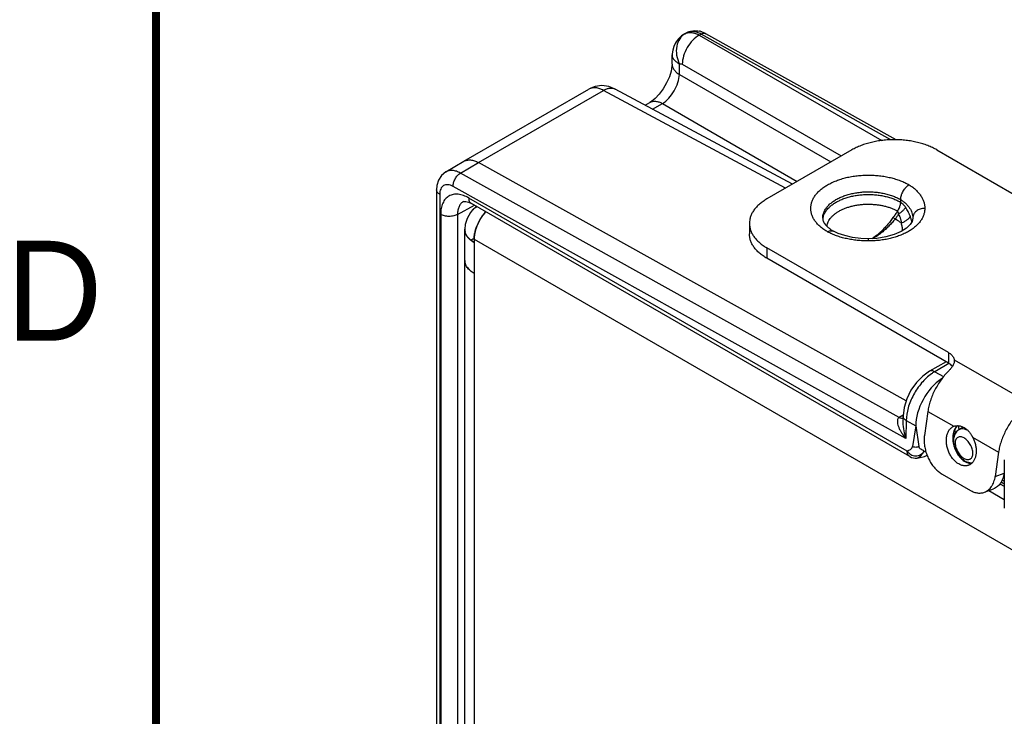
# Model space of a CAD drawing. Header units: inches. Extents: x 0 to 22, y 0 to 17.
# Tile 18 of 37: x 0.2 to 2.6, y 13.8 to 15.6. Entities that reach past the tile are written whole.
import ezdxf

# ---------------------------------------------------------------- set-up
doc = ezdxf.new("R2010")
doc.units = ezdxf.units.IN
doc.header["$LTSCALE"] = 1.21
doc.header["$MEASUREMENT"] = 0
doc.layers.get('0').update_dxf_attribs({"linetype": 'CONTINUOUS'})
for name, color, linetype in [('02___PRT_ALL_AXES', 7, 'CONTINUOUS'), ('03___PRT_ALL_CURVES', 7, 'CONTINUOUS'), ('FEATURES', 7, 'CONTINUOUS')]:
    doc.layers.add(name, color=color, linetype=linetype)
doc.styles.add('TEXTSTYLE_2', font='txt')

msp = doc.modelspace()

# ---------------------------------------------------------------- linework, layer by layer
at = {"color": 7, "linetype": 'CONTINUOUS'}
for p, q in [((1.8205, 15.5169), (1.8248, 15.5194)), ((1.8206, 15.517), (1.8223, 15.5179)), ((1.8569, 15.5137), (1.8614, 15.5162)), ((1.8569, 15.5137), (2.3131, 15.2503)), ((2.3355, 15.252), (1.8614, 15.5162)), ((2.3491, 15.2522), (1.8732, 15.5174)), ((1.789, 15.4416), (1.7893, 15.4642)), ((1.7893, 15.4642), (1.7893, 15.4642)), ((1.8072, 15.4155), (1.8076, 15.4419)), ((1.8145, 15.4411), (2.2117, 15.2117)), ((1.8072, 15.4155), (2.1859, 15.1968)), ((1.2688, 15.1984), (1.5811, 15.3787)), ((1.3053, 15.1952), (1.6178, 15.3756)), ((1.5859, 15.3812), (1.5811, 15.3787)), ((1.5859, 15.3812), (1.586, 15.3813)), ((2.0722, 15.1312), (1.6178, 15.3756)), ((2.0894, 15.1411), (1.6469, 15.379)), ((1.7216, 15.3389), (1.7331, 15.3456)), ((1.7404, 15.3287), (1.7648, 15.3428)), ((1.7648, 15.3428), (2.1018, 15.1483)), ((1.2239, 15.172), (1.2688, 15.1984)), ((1.2606, 15.1689), (1.3053, 15.1952)), ((2.3736, 14.5999), (1.3053, 15.1952)), ((2.3563, 14.5584), (1.2606, 15.1689)), ((1.2007, 15.1268), (1.2007, 12.7505)), ((2.3732, 14.5054), (1.242, 15.1357)), ((1.2087, 15.1158), (1.2087, 12.7395)), ((2.3764, 14.4745), (1.2817, 15.1066)), ((2.3595, 15.1031), (2.3595, 15.0964)), ((1.2532, 15.0657), (1.2952, 15.0887)), ((1.268, 15.0979), (1.2679, 15.0979)), ((2.3826, 14.4608), (1.2879, 15.0929)), ((2.3603, 15.0959), (2.3595, 15.0964)), ((1.211, 15.0658), (1.211, 12.7869)), ((1.2532, 15.0657), (1.2532, 12.7868)), ((2.3463, 15.0543), (2.3408, 15.0576)), ((2.352, 15.0741), (2.3518, 15.0742)), ((2.3902, 15.0568), (2.3902, 15.0564)), ((2.3902, 15.0564), (2.3902, 15.0561)), ((2.1898, 15.0247), (2.1921, 15.0239)), ((2.2037, 15.0184), (2.1921, 15.0239)), ((2.2792, 15.005), (2.2792, 14.9995)), ((2.4733, 14.6977), (2.432, 14.6738)), ((2.4807, 14.6932), (2.4451, 14.6727)), ((2.4451, 14.6727), (2.4673, 14.6603)), ((2.4617, 14.653), (2.4617, 14.6551)), ((2.3662, 14.5642), (2.3566, 14.5586)), ((2.366, 14.562), (2.3657, 14.5458)), ((2.3739, 14.5505), (2.3732, 14.5054)), ((2.3739, 14.5505), (2.3975, 14.5374)), ((2.3975, 14.5374), (2.3896, 14.4861)), ((2.3975, 14.5374), (2.4054, 14.486)), ((2.5163, 14.5341), (2.5053, 14.5274)), ((2.5282, 14.5256), (2.524, 14.5276)), ((2.4015, 14.457), (2.4015, 14.457)), ((2.6189, 14.4527), (2.6189, 14.3313)), ((2.6189, 14.3919), (2.6107, 14.3966)), ((2.6189, 14.3987), (2.6135, 14.4018))]:
    msp.add_line(p, q, dxfattribs=at)
at = {"color": 3, "linetype": 'CONTINUOUS'}
for p, q in [((1.2909, 15.077), (1.2859, 15.0708)), ((1.3, 15.0859), (1.2909, 15.077)), ((1.2909, 15.077), (1.2909, 15.077)), ((1.2859, 15.0708), (1.2771, 15.0556)), ((1.2711, 12.797), (1.2711, 15.0285)), ((1.2946, 15.004), (1.2946, 12.7562)), ((1.2946, 15.004), (2.6904, 14.198)), ((1.2769, 14.9336), (1.2801, 14.9296)), ((2.608, 14.3926), (2.6189, 14.3863)), ((2.5806, 14.3757), (2.6189, 14.3536))]:
    msp.add_line(p, q, dxfattribs=at)
at = {"color": 7, "linetype": 'CONTINUOUS', "const_width": 0.02}
msp.add_lwpolyline([(0.5, 16.5), (0.5, 0.5)], dxfattribs=at)
at = {"color": 7, "linetype": 'CONTINUOUS'}
for points in [[(1.8205, 15.517), (1.8129, 15.5118), (1.8043, 15.5035), (1.7979, 15.4946), (1.7934, 15.4853), (1.7906, 15.4758), (1.7894, 15.4666), (1.7893, 15.4642)], [(1.789, 15.4416), (1.7887, 15.4362), (1.7866, 15.4241), (1.7822, 15.4097), (1.7754, 15.3944), (1.7667, 15.3794), (1.7566, 15.3661), (1.7464, 15.3555), (1.7372, 15.3481), (1.7331, 15.3456)], [(1.6469, 15.379), (1.6308, 15.3854), (1.6135, 15.3875), (1.5966, 15.3852), (1.586, 15.3813)], [(1.2239, 15.172), (1.2132, 15.1632), (1.2058, 15.1516), (1.2016, 15.1376), (1.2007, 15.1268)], [(1.2679, 15.0979), (1.2696, 15.0984), (1.2739, 15.0983), (1.2807, 15.0964), (1.2879, 15.0929)], [(2.3902, 15.0561), (2.3886, 15.0483), (2.3836, 15.0402), (2.3746, 15.0314), (2.3611, 15.0227), (2.3436, 15.0152), (2.323, 15.0094), (2.3002, 15.0059), (2.2792, 15.005)], [(2.2792, 15.005), (2.2603, 15.0057), (2.2394, 15.0083), (2.2204, 15.0127), (2.2037, 15.0184)], [(2.432, 14.6739), (2.4152, 14.6618), (2.3992, 14.6454), (2.3857, 14.6262), (2.3753, 14.6051), (2.3685, 14.5832), (2.366, 14.562)], [(2.4015, 14.457), (2.4088, 14.4581), (2.4199, 14.461), (2.4261, 14.4637)]]:
    msp.add_lwpolyline(points, dxfattribs=at)
at = {"color": 3, "linetype": 'CONTINUOUS'}
msp.add_lwpolyline([(1.2771, 15.0556), (1.2723, 15.0403), (1.2711, 15.0285)], dxfattribs=at)
at = {"color": 7, "linetype": 'CONTINUOUS'}
for centre, radius, start, end in [((1.8448, 15.4701), 0.055, 73.436, 76.6606), ((1.844, 15.4676), 0.0576, 70.2871, 73.4341), ((2.204, 15.0497), 0.0387, 170.1965, 174.4187), ((2.2856, 15.0224), 0.1055, 17.7839, 21.9167), ((2.2954, 15.0255), 0.0952, 13.1965, 17.8323), ((2.2448, 15.1142), 0.1046, 239.7306, 239.9069), ((2.3818, 14.5156), 0.0498, 120.4249, 120.8524), ((2.6198, 14.5489), 0.1268, 190.3552, 193.7672), ((2.6116, 14.5461), 0.1071, 189.4441, 189.8885), ((2.3976, 14.4867), 0.03, 239.9959, 277.3088), ((2.5431, 14.4862), 0.0441, 236.5908, 239.963), ((2.5415, 14.4835), 0.0409, 239.9891, 243.538), ((2.5387, 14.4744), 0.0302, 261.5479, 269.1847)]:
    msp.add_arc(centre, radius, start, end, dxfattribs=at)
at = {"color": 3, "linetype": 'CONTINUOUS'}
for centre, radius, start, end in [((1.3138, 15.0567), 0.0305, 112.7952, 138.389), ((1.4126, 14.9929), 0.1196, 149.828, 155.2596), ((1.4142, 14.992), 0.1214, 146.2201, 149.8547), ((1.4104, 14.9946), 0.1169, 141.0449, 146.226), ((1.4056, 14.9984), 0.1107, 137.9324, 141.0088), ((1.2983, 15.0285), 0.0271, 180.0445, 192.7826), ((1.4092, 14.9945), 0.1158, 155.2553, 158.6933), ((1.3114, 15.0354), 0.0421, 218.7868, 219.9102), ((1.3135, 15.0372), 0.0449, 219.9438, 223.1276), ((1.3895, 15.0006), 0.0952, 165.1303, 168.3795), ((1.3261, 15.0514), 0.0639, 232.6361, 235.5065), ((1.3261, 15.0514), 0.0639, 233.0595, 235.4737), ((1.3302, 15.0576), 0.0713, 235.5436, 240.0227), ((1.3299, 15.0571), 0.0707, 235.5631, 240.019)]:
    msp.add_arc(centre, radius, start, end, dxfattribs=at)
at = {"color": 7, "linetype": 'CONTINUOUS'}
for centre, major_axis, ratio, start_param, end_param in [((2.4688, 14.5779), (0.0507, 0.0862), 0.58226, 0.889975, 2.360603), ((2.4687, 14.5779), (0.05, 0.0866), 0.577332, 0.848676, 0.885462)]:
    msp.add_ellipse(centre, major_axis=major_axis, ratio=ratio, start_param=start_param, end_param=end_param, dxfattribs=at)
for points, knots in [([(1.8223, 15.5179), (1.8247, 15.519), (1.83, 15.5205), (1.8387, 15.5205), (1.8479, 15.5182), (1.8539, 15.5154), (1.8569, 15.5137)], [0, 0, 0, 0, 0.218925, 0.453793, 0.713005, 1, 1, 1, 1]), ([(1.8248, 15.5194), (1.8296, 15.5222), (1.8406, 15.5258), (1.852, 15.5249), (1.8575, 15.5236)], [0, 0, 0, 0, 0.499196, 1, 1, 1, 1]), ([(1.8614, 15.5162), (1.8581, 15.518), (1.8517, 15.521), (1.8419, 15.5232), (1.8327, 15.5229), (1.8272, 15.5208), (1.8248, 15.5194)], [0, 0, 0, 0, 0.288765, 0.547692, 0.781259, 1, 1, 1, 1]), ([(1.8635, 15.5218), (1.8643, 15.5215), (1.8676, 15.5203), (1.8708, 15.5187), (1.8732, 15.5174)], [0, 0, 0, 0, 0.247471, 1, 1, 1, 1]), ([(1.8223, 15.5179), (1.8167, 15.5147), (1.8068, 15.5051), (1.7993, 15.4855), (1.7993, 15.4632), (1.8041, 15.4487), (1.8076, 15.4419)], [0, 0, 0, 0, 0.226221, 0.468112, 0.728455, 1, 1, 1, 1]), ([(1.8569, 15.5137), (1.8509, 15.5103), (1.8395, 15.501), (1.8262, 15.483), (1.8171, 15.4626), (1.8145, 15.448), (1.8145, 15.4411)], [0, 0, 0, 0, 0.237278, 0.498977, 0.761233, 1, 1, 1, 1]), ([(1.8614, 15.5162), (1.8633, 15.5174), (1.8672, 15.519), (1.8715, 15.5183), (1.8732, 15.5174)], [0, 0, 0, 0, 0.548047, 1, 1, 1, 1]), ([(1.7893, 15.4642), (1.7893, 15.4621), (1.7902, 15.4578), (1.794, 15.4518), (1.8, 15.4463), (1.8049, 15.4433), (1.8076, 15.4419)], [0, 0, 0, 0, 0.202004, 0.428737, 0.693644, 1, 1, 1, 1]), ([(1.789, 15.4416), (1.789, 15.4392), (1.7898, 15.4341), (1.7935, 15.4271), (1.7995, 15.4207), (1.8045, 15.4171), (1.8072, 15.4155)], [0, 0, 0, 0, 0.216979, 0.449724, 0.709504, 1, 1, 1, 1]), ([(1.8076, 15.4419), (1.8086, 15.4424), (1.8111, 15.4426), (1.8134, 15.4417), (1.8145, 15.4411)], [0, 0, 0, 0, 0.453041, 1, 1, 1, 1]), ([(1.7648, 15.3428), (1.7707, 15.3463), (1.7818, 15.3559), (1.7949, 15.3739), (1.8041, 15.3941), (1.807, 15.4086), (1.8072, 15.4155)], [0, 0, 0, 0, 0.236117, 0.498882, 0.762252, 1, 1, 1, 1]), ([(1.6178, 15.3756), (1.6147, 15.3773), (1.6087, 15.3801), (1.5994, 15.3823), (1.5907, 15.3824), (1.5854, 15.3808), (1.583, 15.3797)], [0, 0, 0, 0, 0.287109, 0.546485, 0.781388, 1, 1, 1, 1]), ([(1.6178, 15.3756), (1.6203, 15.3771), (1.6253, 15.3796), (1.6331, 15.3816), (1.6405, 15.3816), (1.645, 15.3801), (1.6469, 15.379)], [0, 0, 0, 0, 0.28853, 0.547743, 0.781306, 1, 1, 1, 1]), ([(1.7331, 15.3456), (1.7352, 15.3468), (1.74, 15.3486), (1.748, 15.3489), (1.7565, 15.3469), (1.7621, 15.3444), (1.7648, 15.3428)], [0, 0, 0, 0, 0.218709, 0.452267, 0.711472, 1, 1, 1, 1]), ([(1.2688, 15.1984), (1.2712, 15.1998), (1.2767, 15.2018), (1.2859, 15.2021), (1.2957, 15.1999), (1.3021, 15.197), (1.3053, 15.1952)], [0, 0, 0, 0, 0.218299, 0.45169, 0.710874, 1, 1, 1, 1]), ([(1.2606, 15.1689), (1.2574, 15.1707), (1.2509, 15.1737), (1.2411, 15.1759), (1.2319, 15.1755), (1.2263, 15.1735), (1.2239, 15.172)], [0, 0, 0, 0, 0.289212, 0.548219, 0.781568, 1, 1, 1, 1]), ([(1.242, 15.1357), (1.242, 15.1389), (1.243, 15.1455), (1.247, 15.1548), (1.2528, 15.163), (1.2579, 15.1673), (1.2606, 15.1689)], [0, 0, 0, 0, 0.238008, 0.50055, 0.762792, 1, 1, 1, 1]), ([(2.1776, 15.0221), (2.1743, 15.024), (2.1681, 15.0279), (2.1597, 15.0344), (2.1535, 15.0403), (2.1492, 15.0453), (2.1454, 15.0502), (2.1422, 15.0553), (2.1396, 15.0606), (2.1381, 15.0646), (2.1368, 15.0686), (2.136, 15.0727), (2.1354, 15.0768), (2.1352, 15.0822), (2.1358, 15.0891), (2.1379, 15.0972), (2.1414, 15.1052), (2.1453, 15.1116), (2.1491, 15.1165), (2.1534, 15.1214), (2.1596, 15.1273), (2.168, 15.1339), (2.1776, 15.1399), (2.188, 15.1453), (2.1994, 15.1502), (2.2115, 15.1544), (2.2243, 15.1578), (2.2376, 15.1606), (2.2512, 15.1625), (2.2652, 15.1637), (2.2793, 15.1641), (2.2934, 15.1637), (2.3073, 15.1625), (2.321, 15.1605), (2.3343, 15.1578), (2.3471, 15.1543), (2.3592, 15.1501), (2.3705, 15.1453), (2.3777, 15.1416), (2.3811, 15.1396)], [0, 0, 0, 0, 0.030989, 0.060398, 0.088193, 0.101514, 0.114471, 0.139369, 0.151385, 0.163153, 0.174717, 0.186125, 0.197425, 0.20867, 0.231194, 0.25414, 0.277896, 0.302783, 0.315735, 0.32905, 0.356829, 0.386207, 0.417195, 0.449741, 0.483747, 0.519071, 0.555543, 0.592961, 0.631107, 0.669745, 0.708632, 0.747517, 0.786152, 0.824292, 0.861703, 0.89816, 0.933475, 0.967481, 1, 1, 1, 1]), ([(1.2087, 15.1158), (1.2064, 15.1171), (1.2026, 15.12), (1.2007, 15.1247), (1.2007, 15.1268)], [0, 0, 0, 0, 0.550743, 1, 1, 1, 1]), ([(1.242, 15.1357), (1.2399, 15.1369), (1.2358, 15.1388), (1.2294, 15.1402), (1.2235, 15.14), (1.2182, 15.1379), (1.2139, 15.1342), (1.2109, 15.1291), (1.209, 15.1228), (1.2087, 15.1182), (1.2087, 15.1158)], [0, 0, 0, 0, 0.143945, 0.272846, 0.389052, 0.498006, 0.60732, 0.724485, 0.854683, 1, 1, 1, 1]), ([(2.3811, 15.1396), (2.3803, 15.1392), (2.3789, 15.1383), (2.3768, 15.1368), (2.3748, 15.135), (2.3728, 15.1331), (2.3709, 15.131), (2.3684, 15.128), (2.3657, 15.124), (2.3635, 15.1196), (2.362, 15.116), (2.3608, 15.1125), (2.36, 15.109), (2.3596, 15.1055), (2.3595, 15.1039), (2.3595, 15.1031)], [0, 0, 0, 0, 0.056044, 0.114623, 0.175469, 0.238248, 0.302584, 0.368089, 0.501009, 0.633773, 0.699071, 0.763128, 0.886075, 0.944343, 1, 1, 1, 1]), ([(2.3811, 15.1396), (2.3842, 15.1377), (2.39, 15.1337), (2.398, 15.1271), (2.4048, 15.12), (2.4104, 15.1126), (2.4148, 15.105), (2.418, 15.0971), (2.4199, 15.089), (2.4203, 15.0836), (2.4202, 15.0809)], [0, 0, 0, 0, 0.147805, 0.287797, 0.420222, 0.545718, 0.665109, 0.779577, 0.890674, 1, 1, 1, 1]), ([(1.2817, 15.1066), (1.2773, 15.1091), (1.2686, 15.1133), (1.2551, 15.1165), (1.2425, 15.1162), (1.2313, 15.1121), (1.2222, 15.1045), (1.2156, 15.0937), (1.2117, 15.0805), (1.211, 15.0708), (1.211, 15.0658)], [0, 0, 0, 0, 0.144846, 0.274463, 0.391079, 0.499996, 0.608915, 0.725534, 0.855155, 1, 1, 1, 1]), ([(1.2879, 15.0929), (1.2869, 15.0935), (1.285, 15.095), (1.2823, 15.0995), (1.2817, 15.1037), (1.2817, 15.1066)], [0, 0, 0, 0, 0.218322, 0.452317, 1, 1, 1, 1]), ([(2.1824, 15.091), (2.1847, 15.0932), (2.1898, 15.0973), (2.1983, 15.1029), (2.2078, 15.1078), (2.2182, 15.1121), (2.2293, 15.1157), (2.2411, 15.1185), (2.2534, 15.1206), (2.2659, 15.1219), (2.2787, 15.1223), (2.2914, 15.1219), (2.304, 15.1207), (2.3163, 15.1187), (2.3281, 15.1159), (2.3394, 15.1124), (2.3498, 15.1082), (2.3564, 15.1048), (2.3595, 15.1031)], [0, 0, 0, 0, 0.050788, 0.104814, 0.161977, 0.222052, 0.284702, 0.349512, 0.416002, 0.483644, 0.551882, 0.620144, 0.687858, 0.754465, 0.819431, 0.882276, 0.9426, 1, 1, 1, 1]), ([(2.1872, 15.0885), (2.1897, 15.0904), (2.195, 15.0942), (2.2037, 15.0991), (2.2133, 15.1035), (2.2237, 15.1073), (2.2347, 15.1104), (2.2462, 15.1128), (2.2581, 15.1145), (2.2702, 15.1154), (2.2824, 15.1156), (2.2946, 15.115), (2.3066, 15.1137), (2.3184, 15.1116), (2.3296, 15.1088), (2.3403, 15.1054), (2.3503, 15.1013), (2.3565, 15.0981), (2.3595, 15.0964)], [0, 0, 0, 0, 0.052448, 0.107929, 0.166277, 0.227229, 0.290438, 0.355495, 0.421941, 0.489286, 0.557016, 0.624607, 0.691543, 0.757319, 0.821452, 0.88352, 0.94316, 1, 1, 1, 1]), ([(2.3595, 15.1031), (2.3619, 15.1016), (2.3664, 15.0985), (2.3726, 15.0933), (2.3779, 15.0877), (2.3824, 15.0819), (2.3859, 15.0758), (2.3884, 15.0696), (2.3899, 15.0632), (2.3902, 15.0589), (2.3902, 15.0568)], [0, 0, 0, 0, 0.145276, 0.284305, 0.416917, 0.543143, 0.663397, 0.778735, 0.890457, 1, 1, 1, 1]), ([(1.2679, 15.0979), (1.2656, 15.0966), (1.2611, 15.093), (1.2564, 15.0854), (1.2537, 15.0761), (1.2532, 15.0693), (1.2532, 15.0657)], [0, 0, 0, 0, 0.217952, 0.450686, 0.709717, 1, 1, 1, 1]), ([(2.1653, 15.0564), (2.1653, 15.0579), (2.1655, 15.061), (2.1663, 15.0655), (2.1677, 15.07), (2.1696, 15.0745), (2.1721, 15.0788), (2.1761, 15.0846), (2.1797, 15.0885), (2.1824, 15.091)], [0, 0, 0, 0, 0.114927, 0.230944, 0.349096, 0.470326, 0.595454, 0.725162, 1, 1, 1, 1]), ([(2.1659, 15.0563), (2.1661, 15.0577), (2.1668, 15.0606), (2.1683, 15.0649), (2.1703, 15.0691), (2.1737, 15.0747), (2.1791, 15.0815), (2.1843, 15.0862), (2.1872, 15.0885)], [0, 0, 0, 0, 0.112414, 0.227146, 0.344994, 0.466633, 0.723178, 1, 1, 1, 1]), ([(2.2102, 15.0762), (2.2127, 15.0774), (2.2178, 15.0798), (2.2259, 15.0829), (2.2345, 15.0856), (2.2435, 15.0878), (2.2528, 15.0894), (2.2623, 15.0906), (2.2719, 15.0913), (2.2817, 15.0914), (2.2914, 15.091), (2.301, 15.0901), (2.3104, 15.0887), (2.3195, 15.0867), (2.3283, 15.0843), (2.3367, 15.0814), (2.3445, 15.0781), (2.3495, 15.0756), (2.3518, 15.0742)], [0, 0, 0, 0, 0.056985, 0.116234, 0.177501, 0.240493, 0.304887, 0.370328, 0.436446, 0.502854, 0.569163, 0.634987, 0.699946, 0.763673, 0.825826, 0.886114, 0.944266, 1, 1, 1, 1]), ([(2.4202, 15.0809), (2.4203, 15.0796), (2.4202, 15.0769), (2.4195, 15.0715), (2.4178, 15.0648), (2.4151, 15.0583), (2.4123, 15.0533), (2.409, 15.0482), (2.404, 15.0421), (2.3969, 15.0352), (2.3886, 15.0288), (2.3793, 15.0228), (2.369, 15.0175), (2.3578, 15.0128), (2.3459, 15.0087), (2.3333, 15.0053), (2.3202, 15.0027), (2.3068, 15.0008), (2.2931, 14.9997), (2.2838, 14.9995), (2.2792, 14.9995)], [0, 0, 0, 0, 0.02247, 0.045058, 0.090905, 0.138282, 0.162784, 0.187921, 0.240282, 0.295699, 0.354353, 0.416312, 0.481464, 0.549588, 0.620381, 0.693475, 0.768444, 0.844848, 0.922222, 1, 1, 1, 1]), ([(2.3595, 15.0964), (2.3595, 15.0955), (2.3594, 15.0937), (2.3589, 15.091), (2.3583, 15.0882), (2.3574, 15.0854), (2.3563, 15.0825), (2.355, 15.0797), (2.3535, 15.0769), (2.3524, 15.0751), (2.3518, 15.0742)], [0, 0, 0, 0, 0.111072, 0.227142, 0.348066, 0.473291, 0.602051, 0.733528, 0.866608, 1, 1, 1, 1]), ([(2.352, 15.0741), (2.3533, 15.0758), (2.3555, 15.0793), (2.358, 15.0849), (2.3594, 15.0896), (2.3601, 15.0932), (2.3603, 15.095), (2.3603, 15.0959)], [0, 0, 0, 0, 0.267946, 0.52859, 0.774479, 0.890177, 1, 1, 1, 1]), ([(2.3721, 15.0836), (2.3718, 15.0829), (2.371, 15.0815), (2.3695, 15.0795), (2.3677, 15.0774), (2.3656, 15.0752), (2.3633, 15.073), (2.3606, 15.0708), (2.3578, 15.0687), (2.3558, 15.0674), (2.3548, 15.0667)], [0, 0, 0, 0, 0.090993, 0.193894, 0.307941, 0.432062, 0.564976, 0.705167, 0.850912, 1, 1, 1, 1]), ([(2.3603, 15.0959), (2.3614, 15.0951), (2.3636, 15.0934), (2.3678, 15.0895), (2.3704, 15.086), (2.3721, 15.0836)], [0, 0, 0, 0, 0.240765, 0.487794, 1, 1, 1, 1]), ([(2.3835, 15.0618), (2.3831, 15.0627), (2.3823, 15.0646), (2.3807, 15.0683), (2.3785, 15.0729), (2.3755, 15.0783), (2.3732, 15.0819), (2.3721, 15.0836)], [0, 0, 0, 0, 0.121141, 0.244115, 0.493495, 0.7458, 1, 1, 1, 1]), ([(2.4202, 15.0809), (2.4183, 15.0809), (2.4144, 15.0806), (2.4088, 15.0792), (2.4036, 15.077), (2.3991, 15.074), (2.3959, 15.0709), (2.3938, 15.0681), (2.3926, 15.066), (2.3916, 15.0637), (2.3906, 15.0606), (2.3903, 15.0582), (2.3902, 15.0566)], [0, 0, 0, 0, 0.136873, 0.272128, 0.404068, 0.53172, 0.65453, 0.714225, 0.772843, 0.830555, 0.887565, 1, 1, 1, 1]), ([(1.2532, 15.0657), (1.2502, 15.064), (1.2432, 15.0615), (1.232, 15.0603), (1.2209, 15.0615), (1.214, 15.0641), (1.211, 15.0658)], [0, 0, 0, 0, 0.237759, 0.500549, 0.76304, 1, 1, 1, 1]), ([(2.1653, 15.0564), (2.1653, 15.0559), (2.1654, 15.0549), (2.1656, 15.0527), (2.1662, 15.0505), (2.1671, 15.0481), (2.1684, 15.0454), (2.1707, 15.0418), (2.1736, 15.0383), (2.1765, 15.0353), (2.18, 15.0321), (2.1852, 15.0281), (2.1896, 15.0253), (2.192, 15.0239)], [0, 0, 0, 0, 0.033991, 0.069773, 0.14884, 0.193399, 0.242, 0.35271, 0.483995, 0.557664, 0.63645, 0.808745, 1, 1, 1, 1]), ([(2.1757, 15.0361), (2.176, 15.038), (2.1769, 15.0419), (2.1791, 15.0475), (2.1822, 15.053), (2.1862, 15.0582), (2.1911, 15.0632), (2.1968, 15.0679), (2.2032, 15.0723), (2.2078, 15.0749), (2.2102, 15.0762)], [0, 0, 0, 0, 0.106061, 0.215423, 0.329567, 0.449643, 0.576429, 0.710373, 0.851606, 1, 1, 1, 1]), ([(2.3408, 15.0576), (2.3384, 15.0543), (2.3337, 15.048), (2.3262, 15.0388), (2.3184, 15.0302), (2.313, 15.0248), (2.3102, 15.0222)], [0, 0, 0, 0, 0.256685, 0.509585, 0.757587, 1, 1, 1, 1]), ([(2.3463, 15.0543), (2.3437, 15.0511), (2.3385, 15.0451), (2.3304, 15.0364), (2.3219, 15.0282), (2.3161, 15.0232), (2.3131, 15.0207)], [0, 0, 0, 0, 0.255449, 0.507838, 0.756204, 1, 1, 1, 1]), ([(2.352, 15.0741), (2.3502, 15.0713), (2.3466, 15.0657), (2.3427, 15.0603), (2.3408, 15.0576)], [0, 0, 0, 0, 0.501448, 1, 1, 1, 1]), ([(2.3548, 15.0667), (2.3535, 15.0645), (2.3509, 15.0602), (2.3479, 15.0562), (2.3463, 15.0543)], [0, 0, 0, 0, 0.500595, 1, 1, 1, 1]), ([(2.3619, 15.0439), (2.3607, 15.0448), (2.3556, 15.0484), (2.3503, 15.0518), (2.3463, 15.0543)], [0, 0, 0, 0, 0.245803, 1, 1, 1, 1]), ([(2.3548, 15.0667), (2.3547, 15.0674), (2.3546, 15.0684), (2.3543, 15.0698), (2.3539, 15.0711), (2.3533, 15.0726), (2.3525, 15.0737), (2.352, 15.0741)], [0, 0, 0, 0, 0.262171, 0.391492, 0.51925, 0.766783, 1, 1, 1, 1]), ([(2.3619, 15.0439), (2.362, 15.0444), (2.362, 15.0454), (2.3619, 15.0474), (2.3615, 15.0499), (2.3608, 15.0528), (2.36, 15.0557), (2.3589, 15.0586), (2.3573, 15.0623), (2.3558, 15.065), (2.3548, 15.0667)], [0, 0, 0, 0, 0.061824, 0.123746, 0.247963, 0.372688, 0.497794, 0.623153, 0.748682, 1, 1, 1, 1]), ([(2.3835, 15.0618), (2.3832, 15.061), (2.3826, 15.0593), (2.381, 15.0569), (2.3789, 15.0545), (2.3763, 15.0521), (2.3732, 15.0498), (2.3697, 15.0476), (2.3659, 15.0456), (2.3633, 15.0444), (2.3619, 15.0439)], [0, 0, 0, 0, 0.08735, 0.18666, 0.298273, 0.4216, 0.555436, 0.698026, 0.847205, 1, 1, 1, 1]), ([(2.3649, 15.0251), (2.3647, 15.0282), (2.364, 15.0345), (2.3627, 15.0407), (2.3619, 15.0439)], [0, 0, 0, 0, 0.491037, 1, 1, 1, 1]), ([(2.1776, 15.0221), (2.1786, 15.0227), (2.1807, 15.0238), (2.1839, 15.0248), (2.187, 15.0252), (2.1889, 15.025), (2.1898, 15.0247)], [0, 0, 0, 0, 0.284091, 0.544204, 0.78113, 1, 1, 1, 1]), ([(2.2792, 14.9995), (2.2746, 14.9995), (2.2653, 14.9997), (2.2515, 15.0007), (2.238, 15.0025), (2.2247, 15.005), (2.212, 15.0082), (2.1998, 15.0121), (2.1883, 15.0167), (2.181, 15.0202), (2.1776, 15.0221)], [0, 0, 0, 0, 0.132448, 0.264221, 0.394556, 0.52274, 0.648019, 0.769751, 0.88735, 1, 1, 1, 1]), ([(2.3102, 15.0222), (2.3085, 15.0206), (2.3018, 15.0145), (2.2945, 15.0088), (2.2888, 15.005)], [0, 0, 0, 0, 0.25659, 1, 1, 1, 1]), ([(2.3131, 15.0207), (2.3095, 15.0178), (2.3022, 15.0123), (2.2946, 15.0074), (2.2907, 15.0052)], [0, 0, 0, 0, 0.506544, 1, 1, 1, 1]), ([(2.4368, 14.6673), (2.4277, 14.6609), (2.4108, 14.6447), (2.3911, 14.6156), (2.3778, 14.5836), (2.3739, 14.5612), (2.3739, 14.5505)], [0, 0, 0, 0, 0.244481, 0.507522, 0.766515, 1, 1, 1, 1]), ([(2.4451, 14.6727), (2.443, 14.6739), (2.4386, 14.6757), (2.4338, 14.6749), (2.432, 14.6739)], [0, 0, 0, 0, 0.549277, 1, 1, 1, 1]), ([(2.4451, 14.6727), (2.4444, 14.6723), (2.4416, 14.6706), (2.4388, 14.6688), (2.4368, 14.6673)], [0, 0, 0, 0, 0.244542, 1, 1, 1, 1]), ([(2.3739, 14.5505), (2.3716, 14.5519), (2.3677, 14.555), (2.3659, 14.5598), (2.366, 14.562)], [0, 0, 0, 0, 0.549509, 1, 1, 1, 1]), ([(2.3563, 14.5584), (2.3553, 14.5578), (2.3536, 14.5562), (2.3522, 14.5532), (2.3516, 14.5498), (2.3517, 14.5451), (2.353, 14.539), (2.3557, 14.532), (2.3592, 14.5251), (2.3648, 14.516), (2.3697, 14.5095), (2.3732, 14.5054)], [0, 0, 0, 0, 0.055604, 0.110415, 0.166572, 0.224521, 0.345103, 0.470593, 0.599551, 0.73111, 1, 1, 1, 1]), ([(2.3563, 14.5584), (2.3571, 14.5579), (2.3601, 14.5565), (2.3637, 14.5559), (2.366, 14.5564)], [0, 0, 0, 0, 0.283083, 1, 1, 1, 1]), ([(2.3566, 14.5586), (2.3574, 14.5581), (2.3603, 14.5567), (2.3637, 14.5561), (2.366, 14.5565)], [0, 0, 0, 0, 0.282178, 1, 1, 1, 1]), ([(2.3657, 14.5458), (2.3656, 14.5389), (2.3672, 14.5251), (2.3709, 14.5119), (2.3732, 14.5054)], [0, 0, 0, 0, 0.504047, 1, 1, 1, 1]), ([(2.4976, 14.5313), (2.4982, 14.5326), (2.4997, 14.535), (2.5016, 14.5371), (2.5026, 14.5381)], [0, 0, 0, 0, 0.522668, 1, 1, 1, 1]), ([(2.5019, 14.5379), (2.5015, 14.5376), (2.5001, 14.5363), (2.4988, 14.5348), (2.4979, 14.5337)], [0, 0, 0, 0, 0.245353, 1, 1, 1, 1]), ([(2.506, 14.5285), (2.5058, 14.5293), (2.5054, 14.5324), (2.505, 14.5355), (2.5049, 14.5378)], [0, 0, 0, 0, 0.254914, 1, 1, 1, 1]), ([(2.4979, 14.5337), (2.4966, 14.5319), (2.4942, 14.5279), (2.4917, 14.5211), (2.4903, 14.5135), (2.4901, 14.5082), (2.4901, 14.5055)], [0, 0, 0, 0, 0.225516, 0.467404, 0.726065, 1, 1, 1, 1]), ([(2.5053, 14.5274), (2.5019, 14.5254), (2.4961, 14.5196), (2.4933, 14.5121), (2.4925, 14.5082)], [0, 0, 0, 0, 0.498327, 1, 1, 1, 1]), ([(2.4926, 14.5082), (2.4926, 14.5104), (2.4927, 14.5136), (2.4933, 14.5179), (2.4943, 14.5236), (2.4958, 14.5281), (2.4976, 14.5313)], [0, 0, 0, 0, 0.276915, 0.409501, 0.537693, 1, 1, 1, 1]), ([(2.524, 14.5276), (2.5208, 14.5289), (2.5144, 14.5306), (2.5078, 14.529), (2.5053, 14.5274)], [0, 0, 0, 0, 0.538621, 1, 1, 1, 1]), ([(2.3764, 14.4745), (2.3777, 14.4752), (2.3805, 14.4765), (2.3845, 14.4783), (2.3881, 14.4814), (2.3893, 14.4844), (2.3896, 14.4861)], [0, 0, 0, 0, 0.243138, 0.48921, 0.7301, 1, 1, 1, 1]), ([(2.4054, 14.486), (2.4032, 14.4844), (2.3975, 14.4828), (2.3917, 14.4844), (2.3896, 14.4861)], [0, 0, 0, 0, 0.500434, 1, 1, 1, 1]), ([(2.4187, 14.4744), (2.4173, 14.4753), (2.4146, 14.4766), (2.4105, 14.4786), (2.4068, 14.4815), (2.4057, 14.4845), (2.4054, 14.486)], [0, 0, 0, 0, 0.257541, 0.505483, 0.740209, 1, 1, 1, 1]), ([(2.4901, 14.5055), (2.4901, 14.5046), (2.4903, 14.5008), (2.4908, 14.497), (2.4913, 14.4942)], [0, 0, 0, 0, 0.245608, 1, 1, 1, 1]), ([(2.4913, 14.4942), (2.4917, 14.4918), (2.4929, 14.487), (2.496, 14.4777), (2.4994, 14.4711), (2.502, 14.467)], [0, 0, 0, 0, 0.249566, 0.501374, 1, 1, 1, 1]), ([(2.4925, 14.5082), (2.4921, 14.5063), (2.4918, 14.5037), (2.4918, 14.5011), (2.4918, 14.5004)], [0, 0, 0, 0, 0.74662, 1, 1, 1, 1]), ([(2.4918, 14.5004), (2.4918, 14.4994), (2.4919, 14.4951), (2.4926, 14.4909), (2.4934, 14.4878)], [0, 0, 0, 0, 0.243355, 1, 1, 1, 1]), ([(2.4934, 14.4878), (2.4946, 14.4832), (2.498, 14.4743), (2.5079, 14.4588), (2.519, 14.4495), (2.5273, 14.4464)], [0, 0, 0, 0, 0.256701, 0.516911, 1, 1, 1, 1]), ([(2.5403, 14.4688), (2.5403, 14.4724), (2.5389, 14.4801), (2.5342, 14.4908), (2.5273, 14.5002), (2.5201, 14.5063), (2.5141, 14.5091), (2.5099, 14.5101), (2.506, 14.51), (2.5025, 14.5088), (2.4997, 14.5064), (2.4968, 14.5017), (2.4961, 14.4973), (2.4961, 14.4943)], [0, 0, 0, 0, 0.138346, 0.291579, 0.444828, 0.583166, 0.64366, 0.697777, 0.74645, 0.791907, 0.837364, 0.886024, 1, 1, 1, 1]), ([(2.4961, 14.4943), (2.4961, 14.4907), (2.4975, 14.4831), (2.5022, 14.4723), (2.5092, 14.4629), (2.5163, 14.4568), (2.5223, 14.454), (2.5265, 14.453), (2.5304, 14.4531), (2.5339, 14.4543), (2.5368, 14.4567), (2.5397, 14.4614), (2.5403, 14.4658), (2.5403, 14.4688)], [0, 0, 0, 0, 0.138346, 0.291579, 0.444828, 0.583166, 0.64366, 0.697777, 0.74645, 0.791907, 0.837364, 0.886024, 1, 1, 1, 1]), ([(2.3764, 14.4745), (2.3773, 14.4726), (2.3801, 14.4693), (2.3853, 14.4656), (2.3912, 14.4631), (2.3996, 14.462), (2.4102, 14.4647), (2.4165, 14.4708), (2.4187, 14.4744)], [0, 0, 0, 0, 0.124922, 0.251874, 0.376545, 0.502215, 0.751073, 1, 1, 1, 1]), ([(2.3826, 14.4608), (2.3817, 14.4613), (2.3798, 14.4629), (2.377, 14.4674), (2.3764, 14.4716), (2.3764, 14.4745)], [0, 0, 0, 0, 0.218414, 0.45226, 1, 1, 1, 1]), ([(2.4187, 14.4744), (2.417, 14.4723), (2.4147, 14.4678), (2.4101, 14.4625), (2.4059, 14.4587), (2.4028, 14.4572), (2.4015, 14.457)], [0, 0, 0, 0, 0.317336, 0.604789, 0.835985, 1, 1, 1, 1]), ([(2.502, 14.467), (2.5032, 14.4652), (2.5056, 14.4618), (2.5109, 14.4556), (2.5155, 14.4516), (2.5188, 14.4495)], [0, 0, 0, 0, 0.263694, 0.519409, 1, 1, 1, 1]), ([(2.5233, 14.4469), (2.5244, 14.4463), (2.5266, 14.4454), (2.5301, 14.4443), (2.5335, 14.4436), (2.5358, 14.4434), (2.5369, 14.4434)], [0, 0, 0, 0, 0.263642, 0.517692, 0.762696, 1, 1, 1, 1]), ([(2.5373, 14.4438), (2.5356, 14.4439), (2.5322, 14.4445), (2.529, 14.4457), (2.5274, 14.4465)], [0, 0, 0, 0, 0.473443, 1, 1, 1, 1])]:
    msp.add_open_spline(points, degree=3, knots=knots, dxfattribs=at)
at = {"color": 3, "linetype": 'CONTINUOUS'}
for points, knots in [([(1.3091, 15.0527), (1.3068, 15.0488), (1.3027, 15.0407), (1.2981, 15.0283), (1.2953, 15.016), (1.2946, 15.0079), (1.2946, 15.004)], [0, 0, 0, 0, 0.266061, 0.525315, 0.771759, 1, 1, 1, 1]), ([(1.3234, 15.0726), (1.3207, 15.0696), (1.3156, 15.0632), (1.3111, 15.0563), (1.3091, 15.0527)], [0, 0, 0, 0, 0.49469, 1, 1, 1, 1]), ([(1.2877, 15.0003), (1.2851, 15.0022), (1.2806, 15.0063), (1.276, 15.0122), (1.2735, 15.0172), (1.2721, 15.0209), (1.2713, 15.0247), (1.2711, 15.0272), (1.2711, 15.0285)], [0, 0, 0, 0, 0.281477, 0.537824, 0.6582, 0.774526, 0.888002, 1, 1, 1, 1]), ([(1.2975, 15.0251), (1.2978, 15.026), (1.2989, 15.0299), (1.3002, 15.0337), (1.3013, 15.0366)], [0, 0, 0, 0, 0.245971, 1, 1, 1, 1]), ([(1.2873, 15.0006), (1.2867, 15.0011), (1.2844, 15.0029), (1.2822, 15.0049), (1.2807, 15.0065)], [0, 0, 0, 0, 0.258104, 1, 1, 1, 1]), ([(1.2877, 15.0003), (1.2879, 15.0011), (1.2884, 15.0021), (1.2893, 15.0033), (1.2902, 15.004), (1.2912, 15.0044), (1.2923, 15.0046), (1.2934, 15.0045), (1.2942, 15.0042), (1.2946, 15.004)], [0, 0, 0, 0, 0.248565, 0.372549, 0.493931, 0.612941, 0.732414, 0.858459, 1, 1, 1, 1]), ([(1.2946, 15.004), (1.2946, 15.0065), (1.2949, 15.0119), (1.2957, 15.0171), (1.2963, 15.0198)], [0, 0, 0, 0, 0.485994, 1, 1, 1, 1]), ([(1.2946, 14.9182), (1.2928, 14.9193), (1.2893, 14.9214), (1.2833, 14.9262), (1.2782, 14.9315), (1.2745, 14.9374), (1.2726, 14.9418), (1.2714, 14.9463), (1.2711, 14.9494), (1.2711, 14.9509)], [0, 0, 0, 0, 0.148268, 0.289291, 0.548524, 0.667959, 0.781927, 0.89198, 1, 1, 1, 1]), ([(1.2711, 14.9509), (1.2711, 14.9496), (1.2713, 14.9471), (1.2718, 14.9447), (1.2722, 14.9434)], [0, 0, 0, 0, 0.496768, 1, 1, 1, 1])]:
    msp.add_open_spline(points, degree=3, knots=knots, dxfattribs=at)
at = {"color": 7, "linetype": 'CONTINUOUS'}
for points in [[(2.4187, 14.4744), (2.42, 14.4737), (2.4214, 14.4731), (2.4229, 14.4727)], [(2.5273, 14.4464), (2.5295, 14.4455), (2.5319, 14.4449), (2.5343, 14.4445)]]:
    msp.add_open_spline(points, degree=3, dxfattribs=at)
at = {"layer": '02___PRT_ALL_AXES', "color": 7, "linetype": 'CONTINUOUS'}
for p, q in [((2.4279, 14.5736), (2.4928, 14.5362)), ((2.4928, 14.5362), (2.4932, 14.5363)), ((2.5398, 14.509), (2.6047, 14.4716))]:
    msp.add_line(p, q, dxfattribs=at)
for points, knots in [([(2.4803, 14.4717), (2.4789, 14.475), (2.4771, 14.48), (2.4755, 14.4868), (2.4746, 14.4919), (2.4741, 14.497), (2.474, 14.502), (2.4743, 14.5068), (2.4752, 14.5129), (2.4768, 14.5186), (2.4793, 14.5237), (2.4814, 14.5271), (2.4838, 14.5301), (2.4865, 14.5326), (2.4895, 14.5347), (2.4917, 14.5357), (2.4928, 14.5362)], [0, 0, 0, 0, 0.146658, 0.219451, 0.291312, 0.361854, 0.430732, 0.497638, 0.562331, 0.684324, 0.741695, 0.796712, 0.849637, 0.900851, 0.950813, 1, 1, 1, 1]), ([(2.4932, 14.5363), (2.4947, 14.5369), (2.4978, 14.5377), (2.501, 14.5379), (2.5027, 14.5379)], [0, 0, 0, 0, 0.491707, 1, 1, 1, 1]), ([(2.5027, 14.5379), (2.504, 14.5378), (2.5066, 14.5376), (2.5105, 14.5367), (2.5145, 14.5353), (2.517, 14.534), (2.5182, 14.5333)], [0, 0, 0, 0, 0.237899, 0.483402, 0.737297, 1, 1, 1, 1]), ([(2.5182, 14.5333), (2.5204, 14.532), (2.5247, 14.529), (2.5304, 14.5233), (2.5355, 14.5166), (2.5384, 14.5116), (2.5398, 14.509)], [0, 0, 0, 0, 0.230599, 0.475027, 0.732366, 1, 1, 1, 1]), ([(2.5398, 14.509), (2.5406, 14.5076), (2.542, 14.5047), (2.5445, 14.4987), (2.5469, 14.4909), (2.5483, 14.483), (2.5487, 14.4768), (2.5487, 14.4722), (2.5484, 14.4678), (2.5477, 14.4635), (2.5468, 14.4595), (2.5455, 14.4557), (2.5439, 14.4522), (2.542, 14.449), (2.5398, 14.4461), (2.5382, 14.4444), (2.5373, 14.4436)], [0, 0, 0, 0, 0.069648, 0.139784, 0.279694, 0.416932, 0.483839, 0.5492, 0.612773, 0.674376, 0.733869, 0.791186, 0.846331, 0.89938, 0.950517, 1, 1, 1, 1]), ([(2.505, 14.4421), (2.5037, 14.4428), (2.5012, 14.4445), (2.4964, 14.4483), (2.4907, 14.4542), (2.4849, 14.4624), (2.4817, 14.4685), (2.4803, 14.4717)], [0, 0, 0, 0, 0.11219, 0.229002, 0.474538, 0.733171, 1, 1, 1, 1]), ([(2.5296, 14.4389), (2.5287, 14.4386), (2.5268, 14.438), (2.5238, 14.4375), (2.5207, 14.4373), (2.5176, 14.4376), (2.5145, 14.4382), (2.5101, 14.4395), (2.507, 14.4409), (2.505, 14.4421)], [0, 0, 0, 0, 0.115772, 0.232557, 0.351318, 0.472947, 0.598209, 0.727713, 1, 1, 1, 1]), ([(2.5373, 14.4436), (2.5362, 14.4426), (2.5344, 14.4412), (2.5317, 14.4398), (2.5303, 14.4392), (2.5296, 14.4389)], [0, 0, 0, 0, 0.504688, 0.752979, 1, 1, 1, 1])]:
    msp.add_open_spline(points, degree=3, knots=knots, dxfattribs=at)
at = {"layer": '03___PRT_ALL_CURVES', "color": 40, "linetype": 'CONTINUOUS'}
for p, q in [((1.3233, 15.0724), (1.3194, 15.0678)), ((1.2731, 15.0182), (1.2723, 15.0206)), ((1.2946, 15.004), (1.2946, 14.9958)), ((1.2895, 14.999), (1.2878, 15.0003)), ((1.2902, 14.9986), (1.2895, 14.999)), ((1.2918, 14.9975), (1.2902, 14.9986)), ((1.2924, 14.9971), (1.2918, 14.9975)), ((1.2946, 14.9958), (1.2924, 14.9971))]:
    msp.add_line(p, q, dxfattribs=at)
for points, knots in [([(1.3091, 15.0528), (1.3089, 15.0525), (1.3086, 15.0519), (1.3081, 15.0511), (1.3078, 15.0505), (1.3076, 15.0502), (1.3074, 15.0498), (1.3072, 15.0494), (1.3069, 15.0489), (1.3066, 15.0483), (1.3064, 15.0479), (1.3062, 15.0475), (1.3061, 15.0472), (1.3058, 15.0466), (1.3055, 15.046), (1.3051, 15.0453), (1.3049, 15.0448), (1.3046, 15.0443), (1.3043, 15.0436), (1.304, 15.0429), (1.3037, 15.0422), (1.3035, 15.0419), (1.3034, 15.0416), (1.3032, 15.0411), (1.303, 15.0407), (1.3028, 15.0402), (1.3026, 15.0397), (1.3024, 15.0394), (1.3023, 15.0391), (1.302, 15.0384), (1.3017, 15.0375), (1.3014, 15.0368), (1.3012, 15.0364)], [0, 0, 0, 0, 0.0625, 0.125, 0.15625, 0.171875, 0.1875, 0.21875, 0.25, 0.28125, 0.3125, 0.328125, 0.34375, 0.375, 0.4375, 0.46875, 0.5, 0.53125, 0.5625, 0.625, 0.65625, 0.671875, 0.6875, 0.71875, 0.75, 0.78125, 0.8125, 0.828125, 0.84375, 0.875, 0.9375, 1, 1, 1, 1]), ([(1.3194, 15.0678), (1.3189, 15.0672), (1.3183, 15.0664), (1.3174, 15.0653), (1.3168, 15.0645), (1.3164, 15.0639), (1.3161, 15.0636), (1.3159, 15.0633), (1.3157, 15.063), (1.3153, 15.0624), (1.3148, 15.0618), (1.3144, 15.0611), (1.314, 15.0606), (1.3137, 15.0602), (1.3133, 15.0596), (1.3129, 15.059), (1.3126, 15.0584), (1.3124, 15.0581), (1.3122, 15.0578), (1.3119, 15.0574), (1.3115, 15.0567), (1.3109, 15.0559), (1.3101, 15.0545), (1.3095, 15.0535), (1.3091, 15.0528)], [0, 0, 0, 0, 0.125, 0.1875, 0.25, 0.28125, 0.3125, 0.328125, 0.34375, 0.375, 0.4375, 0.46875, 0.5, 0.53125, 0.5625, 0.625, 0.65625, 0.671875, 0.6875, 0.71875, 0.75, 0.8125, 0.875, 1, 1, 1, 1]), ([(1.2723, 15.0206), (1.2722, 15.021), (1.2721, 15.0214), (1.2719, 15.0221), (1.2718, 15.0226), (1.2717, 15.023), (1.2716, 15.0235), (1.2715, 15.024), (1.2714, 15.0245), (1.2714, 15.025), (1.2713, 15.0254), (1.2713, 15.0257), (1.2713, 15.026), (1.2712, 15.0265), (1.2712, 15.0269), (1.2712, 15.0273), (1.2712, 15.0278), (1.2711, 15.0282), (1.2711, 15.0285)], [0, 0, 0, 0, 0.125, 0.1875, 0.25, 0.3125, 0.375, 0.4375, 0.5, 0.5625, 0.625, 0.65625, 0.6875, 0.75, 0.8125, 0.84375, 0.875, 1, 1, 1, 1]), ([(1.3012, 15.0364), (1.3011, 15.0361), (1.3008, 15.0354), (1.3005, 15.0346), (1.3003, 15.0339), (1.3001, 15.0334), (1.2999, 15.0328), (1.2997, 15.0323), (1.2995, 15.0318), (1.2994, 15.0313), (1.2993, 15.0309), (1.2991, 15.0306), (1.299, 15.03), (1.2988, 15.0293), (1.2985, 15.0287), (1.2984, 15.0282), (1.2982, 15.0276), (1.298, 15.0269), (1.2978, 15.0262), (1.2976, 15.0256), (1.2975, 15.0252), (1.2975, 15.0249), (1.2974, 15.0245), (1.2972, 15.024), (1.2971, 15.0235), (1.297, 15.023), (1.2969, 15.0225), (1.2967, 15.0217), (1.2965, 15.0208), (1.2963, 15.0201), (1.2963, 15.0198)], [0, 0, 0, 0, 0.0625, 0.125, 0.15625, 0.1875, 0.21875, 0.25, 0.28125, 0.3125, 0.328125, 0.34375, 0.375, 0.4375, 0.46875, 0.5, 0.53125, 0.5625, 0.625, 0.65625, 0.671875, 0.6875, 0.71875, 0.75, 0.78125, 0.8125, 0.84375, 0.875, 0.9375, 1, 1, 1, 1]), ([(1.2778, 15.01), (1.2777, 15.0102), (1.2775, 15.0105), (1.2772, 15.0108), (1.277, 15.0111), (1.2768, 15.0115), (1.2765, 15.0119), (1.2761, 15.0124), (1.2758, 15.0129), (1.2755, 15.0134), (1.2752, 15.0139), (1.2749, 15.0145), (1.2746, 15.015), (1.2744, 15.0155), (1.2741, 15.016), (1.2739, 15.0165), (1.2737, 15.0168), (1.2735, 15.0174), (1.2733, 15.0179), (1.2731, 15.0182)], [0, 0, 0, 0, 0.0625, 0.125, 0.15625, 0.1875, 0.25, 0.3125, 0.375, 0.4375, 0.5, 0.5625, 0.625, 0.6875, 0.75, 0.8125, 0.84375, 0.875, 1, 1, 1, 1]), ([(1.2823, 15.0049), (1.2822, 15.005), (1.2821, 15.0052), (1.2819, 15.0054), (1.2817, 15.0055), (1.2815, 15.0057), (1.2811, 15.0061), (1.2806, 15.0066), (1.28, 15.0073), (1.2795, 15.0079), (1.279, 15.0085), (1.2787, 15.0089), (1.2785, 15.0091), (1.2782, 15.0095), (1.278, 15.0098), (1.2778, 15.01)], [0, 0, 0, 0, 0.0625, 0.125, 0.15625, 0.1875, 0.25, 0.375, 0.5, 0.625, 0.75, 0.8125, 0.84375, 0.875, 1, 1, 1, 1]), ([(1.2878, 15.0003), (1.2877, 15.0003), (1.2875, 15.0005), (1.2872, 15.0007), (1.287, 15.0009), (1.2868, 15.001), (1.2864, 15.0013), (1.2861, 15.0016), (1.2857, 15.0019), (1.2854, 15.0022), (1.285, 15.0025), (1.2847, 15.0028), (1.2844, 15.003), (1.2841, 15.0032), (1.284, 15.0034), (1.2838, 15.0035), (1.2837, 15.0036), (1.2836, 15.0037), (1.2834, 15.0039), (1.2833, 15.0039), (1.2832, 15.004), (1.283, 15.0043), (1.2827, 15.0045), (1.2825, 15.0048), (1.2823, 15.0049)], [0, 0, 0, 0, 0.0625, 0.125, 0.15625, 0.1875, 0.25, 0.3125, 0.375, 0.4375, 0.5, 0.5625, 0.625, 0.65625, 0.6875, 0.71875, 0.75, 0.78125, 0.8125, 0.828125, 0.84375, 0.875, 0.9375, 1, 1, 1, 1]), ([(1.2963, 15.0198), (1.2962, 15.0194), (1.2961, 15.0188), (1.2959, 15.018), (1.2958, 15.0173), (1.2957, 15.0168), (1.2956, 15.0163), (1.2955, 15.0158), (1.2955, 15.0152), (1.2954, 15.0148), (1.2953, 15.0144), (1.2953, 15.0141), (1.2952, 15.0136), (1.2951, 15.0129), (1.2951, 15.0123), (1.295, 15.0118), (1.295, 15.0113), (1.2949, 15.0106), (1.2948, 15.0099), (1.2948, 15.0093), (1.2948, 15.009), (1.2947, 15.0087), (1.2947, 15.0083), (1.2947, 15.0079), (1.2947, 15.0074), (1.2946, 15.0069), (1.2946, 15.0065), (1.2946, 15.0058), (1.2946, 15.005), (1.2946, 15.0043), (1.2946, 15.004)], [0, 0, 0, 0, 0.0625, 0.125, 0.15625, 0.1875, 0.21875, 0.25, 0.28125, 0.3125, 0.328125, 0.34375, 0.375, 0.4375, 0.46875, 0.5, 0.53125, 0.5625, 0.625, 0.65625, 0.671875, 0.6875, 0.71875, 0.75, 0.78125, 0.8125, 0.84375, 0.875, 0.9375, 1, 1, 1, 1])]:
    msp.add_open_spline(points, degree=3, knots=knots, dxfattribs=at)
at = {"layer": 'FEATURES', "color": 7, "linetype": 'CONTINUOUS'}
for p, q in [((2.2382, 15.2271), (2.0261, 15.1046)), ((2.4503, 15.2271), (2.9036, 14.9654)), ((1.9821, 15.0433), (1.9821, 15.0172)), ((2.0261, 14.9821), (2.0261, 14.956)), ((2.4793, 14.7204), (2.0261, 14.9821)), ((2.4793, 14.6943), (2.0261, 14.956)), ((2.4793, 14.7204), (2.4793, 14.6943)), ((2.4937, 14.7027), (2.494, 14.6999)), ((2.4937, 14.7027), (2.6962, 14.5858)), ((2.4279, 14.5736), (2.4194, 14.5133)), ((2.6047, 14.4716), (2.5962, 14.4112)), ((2.4633, 14.417), (2.534, 14.3762)), ((2.5962, 14.4112), (2.6185, 14.4195)), ((2.5694, 14.3716), (2.5917, 14.3799))]:
    msp.add_line(p, q, dxfattribs=at)
for points, knots in [([(2.4503, 15.2271), (2.4468, 15.2291), (2.4393, 15.233), (2.4275, 15.238), (2.4149, 15.2424), (2.4016, 15.246), (2.3877, 15.2489), (2.3735, 15.2509), (2.359, 15.2521), (2.3443, 15.2526), (2.3296, 15.2521), (2.3151, 15.2509), (2.3008, 15.2489), (2.287, 15.246), (2.2737, 15.2424), (2.261, 15.238), (2.2492, 15.233), (2.2418, 15.2291), (2.2382, 15.2271)], [0, 0, 0, 0, 0.055828, 0.114184, 0.174785, 0.237353, 0.301549, 0.366993, 0.433283, 0.5, 0.566717, 0.633007, 0.698451, 0.762647, 0.825215, 0.885816, 0.944172, 1, 1, 1, 1]), ([(2.0261, 15.1046), (2.0227, 15.1026), (2.0163, 15.0985), (2.0074, 15.0917), (1.9998, 15.0844), (1.9935, 15.0767), (1.9885, 15.0687), (1.9848, 15.0604), (1.9826, 15.0519), (1.9821, 15.0462), (1.9821, 15.0433)], [0, 0, 0, 0, 0.148569, 0.289503, 0.422719, 0.548632, 0.667994, 0.781934, 0.891985, 1, 1, 1, 1]), ([(1.9821, 15.0433), (1.9821, 15.0405), (1.9826, 15.0347), (1.9848, 15.0263), (1.9885, 15.018), (1.9935, 15.0099), (1.9998, 15.0022), (2.0074, 14.9949), (2.0163, 14.9881), (2.0227, 14.984), (2.0261, 14.9821)], [0, 0, 0, 0, 0.108015, 0.218066, 0.332006, 0.451368, 0.577281, 0.710497, 0.851431, 1, 1, 1, 1]), ([(2.0261, 14.956), (2.0227, 14.9579), (2.0163, 14.962), (2.0074, 14.9688), (1.9998, 14.9761), (1.9935, 14.9838), (1.9885, 14.9918), (1.9848, 15.0001), (1.9826, 15.0086), (1.9821, 15.0144), (1.9821, 15.0172)], [0, 0, 0, 0, 0.148569, 0.289503, 0.422719, 0.548632, 0.667994, 0.781934, 0.891985, 1, 1, 1, 1]), ([(2.4793, 14.7204), (2.4807, 14.7196), (2.4834, 14.7179), (2.4869, 14.715), (2.4897, 14.7118), (2.4912, 14.7095), (2.4918, 14.7083)], [0, 0, 0, 0, 0.276131, 0.534562, 0.775186, 1, 1, 1, 1]), ([(2.4918, 14.7083), (2.4923, 14.7075), (2.4931, 14.7056), (2.4936, 14.7037), (2.4937, 14.7027)], [0, 0, 0, 0, 0.50906, 1, 1, 1, 1]), ([(2.4894, 14.6859), (2.4881, 14.6875), (2.4858, 14.6898), (2.4823, 14.6924), (2.4803, 14.6937), (2.4793, 14.6943)], [0, 0, 0, 0, 0.474948, 0.731423, 1, 1, 1, 1]), ([(2.4891, 14.6858), (2.4885, 14.6848), (2.4871, 14.6828), (2.4848, 14.6799), (2.4822, 14.6769), (2.4803, 14.675), (2.4793, 14.674)], [0, 0, 0, 0, 0.23256, 0.477636, 0.734005, 1, 1, 1, 1]), ([(2.494, 14.6999), (2.494, 14.6988), (2.4937, 14.6965), (2.4928, 14.693), (2.4912, 14.6894), (2.4899, 14.687), (2.4891, 14.6858)], [0, 0, 0, 0, 0.224304, 0.463082, 0.720897, 1, 1, 1, 1]), ([(2.4793, 14.674), (2.476, 14.6707), (2.4695, 14.6637), (2.4606, 14.6523), (2.4525, 14.64), (2.4453, 14.6272), (2.4391, 14.6139), (2.4341, 14.6004), (2.4303, 14.587), (2.4285, 14.5781), (2.4279, 14.5736)], [0, 0, 0, 0, 0.123224, 0.249884, 0.378425, 0.507467, 0.635534, 0.76118, 0.883125, 1, 1, 1, 1]), ([(2.6561, 14.5719), (2.6528, 14.5686), (2.6463, 14.5616), (2.6374, 14.5502), (2.6293, 14.538), (2.622, 14.5251), (2.6159, 14.5118), (2.6108, 14.4984), (2.607, 14.485), (2.6053, 14.476), (2.6047, 14.4716)], [0, 0, 0, 0, 0.123224, 0.249884, 0.378425, 0.507467, 0.635534, 0.76118, 0.883125, 1, 1, 1, 1]), ([(2.4194, 14.5133), (2.4189, 14.5095), (2.4184, 14.5017), (2.4192, 14.4897), (2.4214, 14.4776), (2.425, 14.4656), (2.43, 14.4541), (2.4362, 14.4434), (2.4433, 14.4338), (2.4488, 14.4281), (2.4516, 14.4255)], [0, 0, 0, 0, 0.118143, 0.241816, 0.36946, 0.49921, 0.629069, 0.757029, 0.88121, 1, 1, 1, 1]), ([(2.4516, 14.4255), (2.4526, 14.4247), (2.4562, 14.4216), (2.4602, 14.4188), (2.4633, 14.417)], [0, 0, 0, 0, 0.258102, 1, 1, 1, 1]), ([(2.6185, 14.4195), (2.6182, 14.4171), (2.6173, 14.4125), (2.6153, 14.4059), (2.6131, 14.4007), (2.6111, 14.3969), (2.6089, 14.3934), (2.6058, 14.3895), (2.6016, 14.3854), (2.5969, 14.3822), (2.5935, 14.3805), (2.5917, 14.3799)], [0, 0, 0, 0, 0.143798, 0.281626, 0.413334, 0.476992, 0.539236, 0.659743, 0.775832, 0.888747, 1, 1, 1, 1]), ([(2.5694, 14.3716), (2.5712, 14.3722), (2.5746, 14.3738), (2.5793, 14.3771), (2.5835, 14.3811), (2.5866, 14.3851), (2.5888, 14.3886), (2.5909, 14.3924), (2.593, 14.3975), (2.595, 14.4042), (2.5959, 14.4088), (2.5962, 14.4112)], [0, 0, 0, 0, 0.111253, 0.224168, 0.340257, 0.460764, 0.523008, 0.586666, 0.718374, 0.856202, 1, 1, 1, 1]), ([(2.534, 14.3762), (2.5355, 14.3753), (2.5384, 14.3738), (2.543, 14.3719), (2.5476, 14.3705), (2.5522, 14.3697), (2.5567, 14.3693), (2.5611, 14.3695), (2.5654, 14.3702), (2.5681, 14.3711), (2.5694, 14.3716)], [0, 0, 0, 0, 0.138668, 0.272607, 0.401955, 0.527146, 0.648759, 0.76751, 0.884267, 1, 1, 1, 1])]:
    msp.add_open_spline(points, degree=3, knots=knots, dxfattribs=at)

# ---------------------------------------------------------------- texts
at = {"color": 2, "linetype": 'CONTINUOUS', "insert": (0.125, 15), "char_height": 0.25, "width": 0.25, "attachment_point": 1, "line_spacing_factor": 0.9, "style": 'TEXTSTYLE_2'}
msp.add_mtext('D', dxfattribs=at)

doc.saveas('drawing.dxf')
